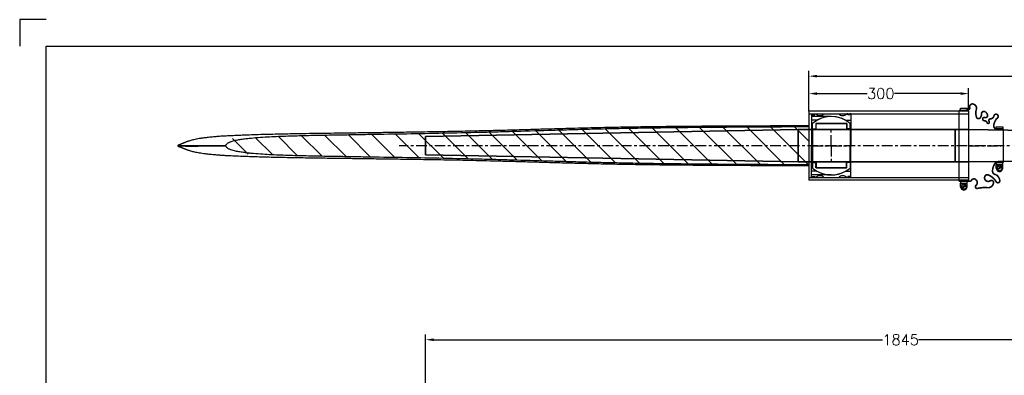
# Model space of a CAD drawing. Header units: millimetres. Extents: x -21605 to -18755, y -21786 to -19786.
# Tile 2 of 4: x -21605 to -19756, y -20455 to -19786. Entities that reach past the tile are written whole.
import ezdxf

# ---------------------------------------------------------------- set-up
doc = ezdxf.new("R2010")
doc.units = ezdxf.units.MM
doc.header["$LTSCALE"] = 5
doc.header["$PDMODE"] = 34
doc.header["$PDSIZE"] = 3
doc.linetypes.add('CENTER', pattern=[7, 4, -1, 1, -1])
doc.linetypes.add('HIDDEN', pattern=[9.525, 6.35, -3.175])
for name, color, linetype in [('Blade', 1, 'Continuous'), ('center', 8, 'CENTER'), ('RAMME', 7, 'Continuous')]:
    doc.layers.add(name, color=color, linetype=linetype)
doc.layers.add('DIMS', color=7, linetype='Continuous', lineweight=15)
doc.layers.add('STOCK', color=5, linetype='Continuous', lineweight=35)
doc.styles.add('ROMANS', font='romans')
doc.dimstyles.new('Text 20', dxfattribs={"dimtxt": 20, "dimasz": 15, "dimexe": 10, "dimexo": 0, "dimgap": 0, "dimtad": 0, "dimdsep": 46, "dimtxsty": 'ROMANS', "dimcen": 10, "dimazin": 2, "dimtfac": 0.65, "dimtofl": 0, "dimtmove": 0, "dimatfit": 0, "dimfxl": 1, "dimtolj": 1, "dimarcsym": 0})

# ---------------------------------------------------------------- blocks, each defined once
blk = doc.blocks.new('*D3')
at = {"layer": 'DEFPOINTS', "color": 0, "transparency": 16777216}
for p in [(-18997.7, -20387.9), (-18997.7, -20872.3), (-20842.7, -20897.3)]:
    blk.add_point(p, dxfattribs=at)
at = {"layer": 'DIMS', "color": 0, "lineweight": -2, "transparency": 16777216}
for p, q in [((-20842.7, -20897.3), (-20842.7, -20377.9)), ((-18997.7, -20872.3), (-18997.7, -20377.9)), ((-20827.7, -20387.9), (-19984.2, -20387.9)), ((-19012.7, -20387.9), (-19916.6, -20387.9))]:
    blk.add_line(p, q, dxfattribs=at)
at = {"layer": 'DIMS', "color": 0, "transparency": 16777216}
for points in [[(-20827.7, -20385.4), (-20827.7, -20390.4), (-20842.7, -20387.9)], [(-19012.7, -20385.4), (-19012.7, -20390.4), (-18997.7, -20387.9)]]:
    blk.add_solid(points, dxfattribs=at)
at = {"layer": 'DIMS', "color": 0, "transparency": 16777216, "insert": (-19950.4, -20387.9), "char_height": 20, "attachment_point": 5, "style": 'ROMANS'}
blk.add_mtext('\\A1;1845', dxfattribs=at)
blk = doc.blocks.new('Insert 120x110')
for p, q in [((-60, 37), (-60, 35)), ((-60, 37), (-48, 37)), ((-48, 26.9), (-48, 37)), ((-48, 37), (0, 37)), ((48, 37), (0, 37)), ((48, 26.9), (48, 37)), ((60, 37), (48, 37)), ((60, 37), (60, 35)), ((-60, 35), (-58, 35)), ((-60, 31), (-60, 29)), ((-58, 31), (-60, 31)), ((-58, 35), (-58, 31)), ((58, 35), (58, 31)), ((60, 35), (58, 35)), ((58, 31), (60, 31)), ((60, 31), (60, 29)), ((-60, -14), (-60, 14)), ((60, -14), (60, 14)), ((-60, -31), (-60, -29)), ((-58, -31), (-60, -31)), ((-60, -35), (-58, -35)), ((-60, -37), (-60, -35)), ((-58, -35), (-58, -31)), ((-48, -26.9), (-48, -37)), ((48, -26.9), (48, -37)), ((58, -31), (60, -31)), ((58, -35), (58, -31)), ((60, -35), (58, -35)), ((60, -31), (60, -29)), ((60, -37), (60, -35)), ((-60, -37), (-48, -37)), ((-48, -37), (0, -37)), ((48, -37), (0, -37)), ((60, -37), (48, -37))]:
    blk.add_line(p, q)
at = {"linetype": 'HIDDEN', "ltscale": 3}
for p, q in [((-55, 0), (-55, -37)), ((55, 0), (55, -37))]:
    blk.add_line(p, q, dxfattribs=at)
at = {"const_width": 0.95}
for points in [[(-59.6, 33, 1), (-58.6, 33, 1)], [(59.6, 33, -1), (58.6, 33, -1)], [(-59.6, -33.1, 1), (-58.5, -33.1, 1)], [(59.6, -33.1, -1), (58.5, -33.1, -1)]]:
    blk.add_lwpolyline(points, format="xyb", close=True, dxfattribs=at)
for centre, radius, start, end in [((-66.6, 21.5), 10, 311.4096, 48.5904), ((0, 0), 55, 150.7771, 209.2229), ((0, 0), 55, 330.7771, 29.2229), ((66.6, 21.5), 10, 131.4096, 228.5904), ((-66.6, -21.5), 10, 311.4096, 48.5904), ((66.6, -21.5), 10, 131.4096, 228.5904)]:
    blk.add_arc(centre, radius, start, end)
at = {"layer": 'center'}
for p, q in [((0, -37), (0, 37)), ((0, 0), (-32.9, 0)), ((0, 0), (32.9, 0))]:
    blk.add_line(p, q, dxfattribs=at)
blk = doc.blocks.new('Ball-110-061')
for p, q in [((-31.8, 35.5), (-42, 35.5)), ((-41.5, 29), (-31.8, 29)), ((-41.5, 29), (-41.5, -29)), ((-41.5, -28.5), (-41.5, 28.5)), ((-41.5, 28.5), (-30.5, 28.5)), ((-31.8, 35.5), (0, 35.5)), ((-31.8, 35.5), (-31.8, 29)), ((-30.5, 28.5), (-30.5, -28.5)), ((31.8, 35.5), (0, 35.5)), ((30.5, 28.5), (30.5, -28.5)), ((41.5, 28.5), (30.5, 28.5)), ((31.8, 35.5), (42, 35.5)), ((31.8, 35.5), (31.8, 29)), ((41.5, 29), (31.8, 29)), ((41.5, 29), (41.5, -29)), ((41.5, -28.5), (41.5, 28.5)), ((-31.8, -35.5), (-42, -35.5)), ((-30.5, -28.5), (-41.5, -28.5)), ((-41.5, -29), (-31.8, -29)), ((-31.8, -35.5), (-31.8, -29)), ((-31.8, -35.5), (0, -35.5)), ((0, -35.5), (-31.8, -35.5)), ((31.8, -35.5), (0, -35.5)), ((0, -35.5), (31.8, -35.5)), ((30.5, -28.5), (41.5, -28.5)), ((41.5, -29), (31.8, -29)), ((31.8, -35.5), (31.8, -29)), ((31.8, -35.5), (42, -35.5))]:
    blk.add_line(p, q)
for start, end in [(139.8002, 220.1998), (319.8002, 40.1998)]:
    blk.add_arc((0, 0), 55, start, end)
at = {"layer": 'center'}
for p, q in [((0, -35.5), (0, 35.5)), ((0, 0), (-15.3, 0)), ((0, 0), (15.3, 0))]:
    blk.add_line(p, q, dxfattribs=at)
blk = doc.blocks.new('GA130060-SV')
for p, q in [((-35.5, 52), (-35.5, 65)), ((-35.5, 65), (-33, 65)), ((-31.5, 65.5), (31.5, 65.5)), ((35.5, 65), (33, 65)), ((35.5, 52), (35.5, 65)), ((42.5, 64.5), (35.5, 64.5)), ((35.5, 63), (36.4, 63)), ((39.3, 61.7), (44.4, 54.4)), ((40.6, 62.6), (45.7, 55.3)), ((-33, 52), (-35.5, 52)), ((33, 52), (35.5, 52)), ((35.5, 54), (36.4, 54)), ((42.5, 52.5), (35.5, 52.5)), ((-70.5, -15), (-70.5, -2)), ((-70.5, -2), (-68, -2)), ((-68, -15), (-70.5, -15)), ((66.5, -17.5), (-66.5, -17.5)), ((70.5, -2), (68, -2)), ((68, -15), (70.5, -15)), ((70.5, -15), (70.5, -2)), ((77.5, -2.5), (70.5, -2.5)), ((70.5, -4), (71.4, -4)), ((70.5, -13), (71.4, -13)), ((77.5, -14.5), (70.5, -14.5)), ((74.3, -5.3), (79.4, -12.6)), ((75.6, -4.4), (80.7, -11.7))]:
    blk.add_line(p, q)
at = {"const_width": 3, "flags": 128}
for points in [[(-31.5, 65.5), (-31.5, 51, -0.348001), (-40.5, 48, -0.104689), (-51.5, 53.5, 1.667268), (-56, 48, -0.349852), (-50.5, 41.5, 0.598056), (-45.5, 39, -1.163294), (-43.5, 35, 0.335337), (-47, 30, -1.224957), (-53, 31, 0.531721), (-56.5, 36, 0.226938), (-62.5, 33, 0.730034), (-60, 24.5, -0.219784), (-53, 22.5, -0.749263), (-54.5, 15, -0.120114), (-67, 14.5, 0.500401), (-78.5, 8.5, 0.538118), (-72, 2.5, -0.564179), (-67, -2.5, 0.223265), (-66.5, -5), (-66.5, -17.5)], [(31.5, 65.5), (31.5, 51.5, 0.17503), (46.5, 45.5, 0.463053), (54.5, 52, -0.221216), (65.5, 59, -0.835937), (68, 52.5, 0.15691), (55, 37.5, 0.405212), (57.5, 31, 0.760159), (66, 41, -0.75249), (71, 47, -0.352045), (79, 37, 0.086871), (80.5, 16.5, -0.704922), (74.5, 14.5, 0.450364), (64.5, 14.5, 0.542617), (65, 6, -0.335934), (66.5, 2.5), (66.5, -17.5)]]:
    blk.add_lwpolyline(points, format="xyb", dxfattribs=at)
for centre in [(42.5, 58.5), (77.5, -8.5)]:
    blk.add_circle(centre, 4.5)
for centre, radius, start, end in [((36.4, 62), 1, 330, 90), ((36.4, 55), 1, 270, 30), ((42.5, 58.5), 6, 150, 210), ((42.5, 58.5), 6, 270, 90), ((71.4, -5), 1, 330, 90), ((71.4, -12), 1, 270, 30), ((77.5, -8.5), 6, 150, 210), ((77.5, -8.5), 6, 270, 90)]:
    blk.add_arc(centre, radius, start, end)
at = {"layer": 'center'}
blk.add_line((0, 0), (0, 61), dxfattribs=at)
blk = doc.blocks.new('*D28')
at = {"layer": 'DEFPOINTS', "color": 0, "transparency": 16777216}
for p in [(-19822.7, -19925), (-20122.7, -19958), (-19822.7, -19958)]:
    blk.add_point(p, dxfattribs=at)
at = {"layer": 'DIMS', "color": 0, "lineweight": -2, "transparency": 16777216}
for p, q in [((-20122.7, -19958), (-20122.7, -19915)), ((-19822.7, -19958), (-19822.7, -19915)), ((-20107.7, -19925), (-20013.4, -19925)), ((-19837.7, -19925), (-19962, -19925))]:
    blk.add_line(p, q, dxfattribs=at)
at = {"layer": 'DIMS', "color": 0, "transparency": 16777216}
for points in [[(-20107.7, -19922.5), (-20107.7, -19927.5), (-20122.7, -19925)], [(-19837.7, -19922.5), (-19837.7, -19927.5), (-19822.7, -19925)]]:
    blk.add_solid(points, dxfattribs=at)
at = {"layer": 'DIMS', "color": 0, "transparency": 16777216, "insert": (-19987.7, -19925), "char_height": 20, "attachment_point": 5, "style": 'ROMANS'}
blk.add_mtext('\\A1;300', dxfattribs=at)
blk = doc.blocks.new('*D29')
at = {"layer": 'DEFPOINTS', "color": 0, "transparency": 16777216}
for p in [(-19048.7, -19892.2), (-20122.7, -19958), (-19048.7, -19968.5)]:
    blk.add_point(p, dxfattribs=at)
at = {"layer": 'DIMS', "color": 0, "lineweight": -2, "transparency": 16777216}
for p, q in [((-20122.7, -19958), (-20122.7, -19882.2)), ((-20107.7, -19892.2), (-19725.4, -19892.2)), ((-19063.7, -19892.2), (-19356.8, -19892.2)), ((-19048.7, -19968.5), (-19048.7, -19882.2))]:
    blk.add_line(p, q, dxfattribs=at)
at = {"layer": 'DIMS', "color": 0, "transparency": 16777216}
for points in [[(-20107.7, -19889.7), (-20107.7, -19894.7), (-20122.7, -19892.2)], [(-19063.7, -19889.7), (-19063.7, -19894.7), (-19048.7, -19892.2)]]:
    blk.add_solid(points, dxfattribs=at)
at = {"layer": 'DIMS', "color": 0, "transparency": 16777216, "insert": (-19541.1, -19892.2), "char_height": 20, "attachment_point": 5, "style": 'ROMANS'}
blk.add_mtext('\\A1;1074 (check dimension)', dxfattribs=at)

msp = doc.modelspace()

# ---------------------------------------------------------------- hatches: boundary and pattern name
at = {"layer": 'Blade', "ltscale": 10}
h = msp.add_hatch(dxfattribs=at)
h.set_pattern_fill('ANSI31', color=256, scale=10, angle=-90, style=0)
h.set_pattern_definition([(315, (-22221.45, -18275.09), (22.45064, 22.45064), [])])
edge = h.paths.add_edge_path(flags=0)
edge.add_spline(control_points=[(-20122.69, -19986.967), (-20215.908, -19987.393), (-20296.978, -19987.703), (-20497.968, -19990.306), (-20596.745, -19993.459), (-20747.609, -19997.865), (-20853.109, -19999.943), (-20993.794, -20002.284), (-21036.946, -20002.776), (-21107.927, -20004.77), (-21128.643, -20005.397), (-21177.132, -20008.798), (-21215.062, -20001.193), (-21217.9, -20022.671)], knot_values=[0, 0, 0, 0, 0.25, 0.25, 0.5, 0.5, 0.75, 0.75, 0.875, 0.875, 0.9375, 0.9375, 1, 1, 1, 1], weights=[1, 1, 1, 1, 1, 1, 1, 1, 1, 1, 1, 1, 1, 1], degree=3, periodic=0)
edge.add_spline(control_points=[(-21217.9, -20022.671), (-21217.9, -20022.773), (-21217.899, -20022.876), (-21217.899, -20022.978)], knot_values=[0, 0, 0, 0, 1, 1, 1, 1], weights=[1, 1, 1, 1], degree=3, periodic=0)
edge.add_spline(control_points=[(-21217.899, -20022.978), (-21217.899, -20023.08), (-21217.9, -20023.182), (-21217.9, -20023.284)], knot_values=[0, 0, 0, 0, 1, 1, 1, 1], weights=[1, 1, 1, 1], degree=3, periodic=0)
edge.add_spline(control_points=[(-21217.9, -20023.284), (-21215.006, -20045.19), (-21177.032, -20037.162), (-21128.942, -20040.54), (-21106.371, -20041.229), (-21040.317, -20043.085), (-20988.869, -20043.754), (-20863.166, -20045.846), (-20754.899, -20047.878), (-20506.843, -20055.122), (-20309.139, -20058.136), (-20122.69, -20058.989)], knot_values=[0, 0, 0, 0, 0.0625, 0.0625, 0.125, 0.125, 0.25, 0.25, 0.5, 0.5, 1, 1, 1, 1], weights=[1, 1, 1, 1, 1, 1, 1, 1, 1, 1, 1, 1], degree=3, periodic=0)
edge.add_line((-20122.69, -20058.989), (-20122.69, -19986.967))

# ---------------------------------------------------------------- linework, layer by layer
for p, q in [((-19822.69, -19957.978), (-20122.69, -19957.978)), ((-20122.69, -19957.978), (-20122.69, -20087.978)), ((-20122.69, -19962.978), (-19822.69, -19962.978)), ((-19822.69, -19957.978), (-19822.69, -20087.978)), ((-20122.69, -20082.978), (-19822.69, -20082.978)), ((-19822.69, -20087.978), (-20122.69, -20087.978))]:
    msp.add_line(p, q)
for p, q in [((-20122.69, -19986.967), (-20122.69, -20058.988)), ((-21308.253, -20021.883), (-21308.253, -20022.976)), ((-21308.253, -20021.883), (-21307.205, -20021.883)), ((-21308.253, -20022.976), (-21308.253, -20022.978)), ((-21308.253, -20022.978), (-21308.253, -20022.979)), ((-21308.253, -20022.979), (-21308.253, -20024.073)), ((-21308.253, -20024.073), (-21307.205, -20024.073))]:
    msp.add_line(p, q, dxfattribs=at)
at = {"layer": 'Blade', "ltscale": 10, "flags": 128}
for points in [[(-21217.899, -20022.978), (-21217.9, -20022.824), (-21217.9, -20022.748), (-21217.9, -20022.671)], [(-21217.9, -20023.284), (-21217.9, -20023.208), (-21217.9, -20023.093), (-21217.899, -20022.978)]]:
    msp.add_lwpolyline(points, dxfattribs=at)
at = {"layer": 'Blade', "ltscale": 10}
for points, knots in [([(-20122.69, -19985.704), (-20135.803, -19985.736), (-20161.625, -19985.8), (-20199.76, -19985.919), (-20236.689, -19986.058), (-20272.411, -19986.222), (-20306.73, -19986.42), (-20339.66, -19986.654), (-20371.215, -19986.927), (-20401.605, -19987.242), (-20431.014, -19987.623), (-20459.424, -19988.072), (-20486.824, -19988.574), (-20513.01, -19989.121), (-20537.98, -19989.711), (-20561.737, -19990.326), (-20584.28, -19990.951), (-20605.596, -19991.565), (-20625.688, -19992.153), (-20644.576, -19992.704), (-20662.611, -19993.224), (-20680.243, -19993.72), (-20703.677, -19994.356), (-20733.168, -19995.101), (-20771.179, -19995.949), (-20812.155, -19996.733), (-20856.169, -19997.459), (-20895.417, -19998.037), (-20929.697, -19998.511), (-20958.522, -19998.899), (-20986.905, -19999.283), (-21014.508, -19999.651), (-21041.286, -20000.011), (-21065.463, -20000.378), (-21087.155, -20000.752), (-21106.448, -20001.111), (-21125.238, -20001.496), (-21143.522, -20001.941), (-21161.236, -20002.468), (-21176.654, -20003.026), (-21189.946, -20003.548), (-21201.26, -20003.996), (-21212.223, -20004.452), (-21222.677, -20005.003), (-21230.803, -20005.563), (-21236.949, -20006.071), (-21241.504, -20006.486), (-21246.109, -20006.947), (-21250.667, -20007.403), (-21256.129, -20007.999), (-21262.109, -20008.775), (-21268.212, -20009.73), (-21273.486, -20010.72), (-21278.028, -20011.719), (-21281.93, -20012.708), (-21285.338, -20013.685), (-21288.11, -20014.567), (-21290.333, -20015.33), (-21292.084, -20015.965), (-21293.574, -20016.531), (-21294.704, -20016.975), (-21295.578, -20017.325), (-21296.313, -20017.626), (-21297.137, -20017.971), (-21298.107, -20018.391), (-21299.23, -20018.884), (-21300.407, -20019.389), (-21301.47, -20019.829), (-21302.447, -20020.221), (-21303.462, -20020.619), (-21304.46, -20020.998), (-21305.363, -20021.334), (-21306.04, -20021.579), (-21306.584, -20021.79), (-21307.03, -20021.856), (-21307.208, -20021.883)], [0, 0, 0, 0, 0.02991356, 0.05890717, 0.08698085, 0.11413477, 0.14036918, 0.16523918, 0.1892204, 0.21231321, 0.23452079, 0.25626891, 0.27709218, 0.29699166, 0.31596876, 0.334024, 0.35115743, 0.36736859, 0.38262519, 0.39696419, 0.41042692, 0.42373573, 0.43715637, 0.46384248, 0.49095626, 0.52378988, 0.55722515, 0.5912596, 0.61322864, 0.63534134, 0.65694328, 0.67790725, 0.69824136, 0.71796183, 0.73301356, 0.7477183, 0.76201797, 0.77599762, 0.78969657, 0.80289603, 0.81183363, 0.82096294, 0.82997601, 0.83866786, 0.84715597, 0.85143662, 0.85583755, 0.86048643, 0.86569749, 0.87122579, 0.88046871, 0.88977098, 0.8991736, 0.90807786, 0.91693733, 0.92559217, 0.93381657, 0.93976874, 0.94513851, 0.94985778, 0.95388135, 0.95615863, 0.95855805, 0.96146851, 0.96483849, 0.96872191, 0.9732785, 0.97688179, 0.9809418, 0.98523995, 0.98952171, 0.99280815, 0.99589534, 0.99836515, 1, 1, 1, 1]), ([(-21217.9, -20022.671), (-21217.852, -20022.305), (-21217.746, -20021.96), (-21217.459, -20021.297), (-21217.275, -20020.977), (-21216.659, -20020.079), (-21216.164, -20019.549), (-21215.076, -20018.58), (-21214.498, -20018.149), (-21213.295, -20017.359), (-21212.669, -20017.003), (-21211.376, -20016.353), (-21210.711, -20016.059), (-21209.375, -20015.521), (-21208.701, -20015.275), (-21206.665, -20014.583), (-21205.292, -20014.182), (-21201.147, -20013.072), (-21198.351, -20012.451), (-21194.123, -20011.646), (-21192.708, -20011.397), (-21189.877, -20010.931), (-21188.46, -20010.713), (-21184.207, -20010.099), (-21181.368, -20009.738), (-21175.683, -20009.081), (-21172.838, -20008.784), (-21164.297, -20007.958), (-21158.595, -20007.498), (-21147.181, -20006.697), (-21141.468, -20006.356), (-21130.037, -20005.754), (-21124.318, -20005.493), (-21112.876, -20005.027), (-21107.155, -20004.82), (-21095.711, -20004.44), (-21089.989, -20004.266), (-21072.822, -20003.784), (-21061.376, -20003.516), (-21038.482, -20003.05), (-21027.034, -20002.852), (-21004.138, -20002.466), (-20992.69, -20002.274), (-20969.795, -20001.887), (-20958.347, -20001.694), (-20924.003, -20001.122), (-20901.107, -20000.745), (-20855.316, -19999.942), (-20832.421, -19999.52), (-20786.633, -19998.599), (-20763.74, -19998.097), (-20729.402, -19997.246), (-20717.957, -19996.948), (-20695.066, -19996.322), (-20683.621, -19995.996), (-20649.287, -19994.993), (-20626.399, -19994.293), (-20592.065, -19993.26), (-20580.621, -19992.919), (-20557.731, -19992.265), (-20546.286, -19991.953), (-20523.394, -19991.364), (-20511.948, -19991.088), (-20489.055, -19990.577), (-20477.609, -19990.34), (-20454.714, -19989.898), (-20443.266, -19989.692), (-20420.37, -19989.318), (-20408.922, -19989.153), (-20386.024, -19988.856), (-20374.575, -19988.724), (-20351.677, -19988.476), (-20340.228, -19988.362), (-20305.881, -19988.043), (-20282.982, -19987.863), (-20237.185, -19987.554), (-20214.286, -19987.422), (-20168.488, -19987.177), (-20145.589, -19987.072), (-20122.69, -19986.967)], [0, 0, 0, 0, 0.00097656, 0.00097656, 0.00195312, 0.00195312, 0.00390625, 0.00390625, 0.00585938, 0.00585938, 0.0078125, 0.0078125, 0.00976563, 0.00976563, 0.01171875, 0.01171875, 0.015625, 0.015625, 0.0234375, 0.0234375, 0.02734375, 0.02734375, 0.03125, 0.03125, 0.0390625, 0.0390625, 0.046875, 0.046875, 0.0625, 0.0625, 0.078125, 0.078125, 0.09375, 0.09375, 0.109375, 0.109375, 0.125, 0.125, 0.15625, 0.15625, 0.1875, 0.1875, 0.21875, 0.21875, 0.25, 0.25, 0.3125, 0.3125, 0.375, 0.375, 0.4375, 0.4375, 0.46875, 0.46875, 0.5, 0.5, 0.5625, 0.5625, 0.59375, 0.59375, 0.625, 0.625, 0.65625, 0.65625, 0.6875, 0.6875, 0.71875, 0.71875, 0.75, 0.75, 0.78125, 0.78125, 0.8125, 0.8125, 0.875, 0.875, 0.9375, 0.9375, 1, 1, 1, 1]), ([(-20122.69, -19985.761), (-20122.69, -19985.748), (-20122.69, -19985.672), (-20122.69, -19986.093), (-20122.69, -19986.765), (-20122.69, -19986.967)], [0, 0, 0, 0, 0.12291378, 0.73590774, 1, 1, 1, 1]), ([(-21308.253, -20022.976), (-21307.637, -20022.94), (-21306.47, -20022.885), (-21304.709, -20022.814), (-21302.98, -20022.745), (-21300.973, -20022.662), (-21299.536, -20022.597), (-21298.301, -20022.543), (-21297.112, -20022.493), (-21294.719, -20022.414), (-21291.604, -20022.342), (-21288.381, -20022.305), (-21285.719, -20022.293), (-21282.979, -20022.293), (-21278.694, -20022.314), (-21271.766, -20022.387), (-21265.022, -20022.48), (-21259.684, -20022.548), (-21257.437, -20022.575), (-21255.588, -20022.596), (-21253.222, -20022.622), (-21250.807, -20022.644), (-21248.017, -20022.666), (-21245.883, -20022.681), (-21241.788, -20022.707), (-21236.427, -20022.725), (-21229.84, -20022.722), (-21223.712, -20022.701), (-21219.723, -20022.681), (-21217.9, -20022.671)], [0, 0, 0, 0, 0.001953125, 0.0029296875, 0.00390625, 0.005859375, 0.0078125, 0.0081781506, 0.009765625, 0.01171875, 0.015625, 0.01953125, 0.021484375, 0.0234375, 0.02734375, 0.033203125, 0.041015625, 0.04296875, 0.044921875, 0.0458984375, 0.046875, 0.0499992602, 0.05078125, 0.052734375, 0.0546875, 0.060546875, 0.06640625, 0.072265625, 0.0771185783, 0.0771185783, 0.0771185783, 0.0771185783]), ([(-21308.253, -20022.978), (-21307.637, -20022.978), (-21306.47, -20022.978), (-21304.709, -20022.978), (-21302.98, -20022.978), (-21300.973, -20022.978), (-21299.536, -20022.978), (-21298.301, -20022.978), (-21297.113, -20022.978), (-21294.721, -20022.978), (-21291.606, -20022.978), (-21288.384, -20022.978), (-21285.722, -20022.978), (-21282.983, -20022.978), (-21278.698, -20022.978), (-21271.77, -20022.978), (-21265.025, -20022.978), (-21259.686, -20022.978), (-21257.439, -20022.978), (-21255.59, -20022.978), (-21253.223, -20022.978), (-21250.807, -20022.978), (-21248.017, -20022.978), (-21245.882, -20022.978), (-21241.787, -20022.978), (-21236.426, -20022.978), (-21229.839, -20022.978), (-21223.711, -20022.978), (-21219.722, -20022.978), (-21217.899, -20022.978)], [0, 0, 0, 0, 0.001953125, 0.0029296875, 0.00390625, 0.005859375, 0.0078125, 0.0081781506, 0.009765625, 0.01171875, 0.015625, 0.01953125, 0.021484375, 0.0234375, 0.02734375, 0.033203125, 0.041015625, 0.04296875, 0.044921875, 0.0458984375, 0.046875, 0.0499992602, 0.05078125, 0.052734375, 0.0546875, 0.060546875, 0.06640625, 0.072265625, 0.0771197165, 0.0771197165, 0.0771197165, 0.0771197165]), ([(-21308.253, -20022.979), (-21307.637, -20023.016), (-21306.47, -20023.07), (-21304.709, -20023.141), (-21302.98, -20023.211), (-21300.973, -20023.293), (-21299.536, -20023.358), (-21298.301, -20023.413), (-21297.112, -20023.462), (-21294.719, -20023.541), (-21291.604, -20023.614), (-21288.381, -20023.651), (-21285.719, -20023.662), (-21282.979, -20023.663), (-21278.694, -20023.642), (-21271.766, -20023.569), (-21265.022, -20023.475), (-21259.684, -20023.408), (-21257.437, -20023.38), (-21255.588, -20023.36), (-21253.222, -20023.334), (-21250.807, -20023.312), (-21248.017, -20023.29), (-21245.883, -20023.274), (-21241.788, -20023.249), (-21236.427, -20023.23), (-21229.84, -20023.233), (-21223.712, -20023.254), (-21219.723, -20023.275), (-21217.9, -20023.284)], [0, 0, 0, 0, 0.001953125, 0.0029296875, 0.00390625, 0.005859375, 0.0078125, 0.0081781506, 0.009765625, 0.01171875, 0.015625, 0.01953125, 0.021484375, 0.0234375, 0.02734375, 0.033203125, 0.041015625, 0.04296875, 0.044921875, 0.0458984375, 0.046875, 0.0499992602, 0.05078125, 0.052734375, 0.0546875, 0.060546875, 0.06640625, 0.072265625, 0.0771185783, 0.0771185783, 0.0771185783, 0.0771185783]), ([(-21307.208, -20024.073), (-21307.078, -20024.089), (-21306.762, -20024.127), (-21306.368, -20024.259), (-21305.854, -20024.438), (-21305.268, -20024.66), (-21304.318, -20025.008), (-21303.201, -20025.437), (-21302.01, -20025.908), (-21300.923, -20026.351), (-21299.883, -20026.79), (-21298.967, -20027.188), (-21297.982, -20027.619), (-21296.963, -20028.06), (-21295.933, -20028.487), (-21294.949, -20028.884), (-21293.817, -20029.33), (-21292.393, -20029.875), (-21290.629, -20030.521), (-21288.581, -20031.23), (-21286.233, -20031.99), (-21283.586, -20032.781), (-21280.494, -20033.621), (-21276.877, -20034.5), (-21272.636, -20035.401), (-21267.878, -20036.275), (-21262.577, -20037.106), (-21256.679, -20037.894), (-21250.835, -20038.537), (-21245.263, -20039.095), (-21240.257, -20039.588), (-21235.277, -20040.029), (-21229.63, -20040.474), (-21223.148, -20040.911), (-21215.701, -20041.325), (-21206.066, -20041.773), (-21194.303, -20042.231), (-21180.323, -20042.789), (-21166.139, -20043.314), (-21151.592, -20043.784), (-21136.716, -20044.184), (-21121.705, -20044.533), (-21106.747, -20044.836), (-21086.61, -20045.215), (-21061.414, -20045.648), (-21031.337, -20046.083), (-21007.337, -20046.399), (-20989.258, -20046.642), (-20976.788, -20046.81), (-20963.883, -20046.984), (-20950.143, -20047.169), (-20935.41, -20047.368), (-20919.691, -20047.583), (-20902.997, -20047.815), (-20885.243, -20048.07), (-20866.289, -20048.352), (-20846.119, -20048.666), (-20824.717, -20049.02), (-20802.206, -20049.418), (-20778.586, -20049.871), (-20753.855, -20050.391), (-20728.012, -20050.989), (-20701.077, -20051.671), (-20673.052, -20052.437), (-20643.936, -20053.274), (-20613.711, -20054.161), (-20582.376, -20055.071), (-20550.133, -20055.95), (-20516.995, -20056.759), (-20482.974, -20057.468), (-20447.882, -20058.085), (-20411.464, -20058.606), (-20373.698, -20059.011), (-20334.578, -20059.344), (-20294.347, -20059.614), (-20253.003, -20059.828), (-20210.549, -20059.998), (-20166.987, -20060.141), (-20137.579, -20060.214), (-20122.69, -20060.252)], [0, 0, 0, 0, 0.00114383, 0.00277536, 0.00483268, 0.00763296, 0.01053878, 0.01586438, 0.02111303, 0.02535497, 0.02895683, 0.03210065, 0.03490999, 0.03926068, 0.04280794, 0.04574775, 0.04914433, 0.05388164, 0.05932737, 0.06541264, 0.07201704, 0.07895442, 0.08609425, 0.09431493, 0.10254578, 0.11071796, 0.11881307, 0.12685768, 0.13487527, 0.14043939, 0.14541407, 0.15014731, 0.15477573, 0.16093153, 0.1672029, 0.173605, 0.18474976, 0.19567514, 0.20658899, 0.21780225, 0.22932216, 0.24083646, 0.25222757, 0.2635372, 0.2868355, 0.30968974, 0.33208285, 0.34152582, 0.35088905, 0.36050045, 0.37093372, 0.38219972, 0.39407579, 0.4067565, 0.42024299, 0.43453632, 0.44995386, 0.46621321, 0.48331541, 0.50126171, 0.52005329, 0.53969135, 0.5601768, 0.58146267, 0.60359271, 0.62656741, 0.65038735, 0.67505095, 0.70009335, 0.72594781, 0.75261642, 0.78009824, 0.80897535, 0.83869937, 0.86927051, 0.90068687, 0.9329474, 0.96605193, 1, 1, 1, 1]), ([(-20122.69, -20058.989), (-20145.591, -20058.884), (-20168.492, -20058.778), (-20214.293, -20058.534), (-20237.193, -20058.401), (-20282.994, -20058.093), (-20305.893, -20057.913), (-20340.242, -20057.594), (-20351.692, -20057.479), (-20374.59, -20057.231), (-20386.039, -20057.099), (-20408.937, -20056.803), (-20420.386, -20056.637), (-20443.283, -20056.263), (-20454.731, -20056.057), (-20477.626, -20055.615), (-20489.074, -20055.378), (-20511.968, -20054.867), (-20523.415, -20054.591), (-20546.308, -20054.002), (-20557.755, -20053.69), (-20580.647, -20053.036), (-20592.093, -20052.695), (-20626.43, -20051.662), (-20649.322, -20050.961), (-20683.66, -20049.958), (-20695.106, -20049.632), (-20717.999, -20049.007), (-20729.446, -20048.708), (-20763.787, -20047.857), (-20786.683, -20047.355), (-20832.477, -20046.434), (-20855.375, -20046.012), (-20901.171, -20045.209), (-20924.07, -20044.832), (-20958.418, -20044.261), (-20969.867, -20044.068), (-20992.765, -20043.68), (-21004.214, -20043.488), (-21027.113, -20043.102), (-21038.562, -20042.904), (-21061.459, -20042.438), (-21072.907, -20042.169), (-21090.076, -20041.687), (-21095.799, -20041.513), (-21107.243, -20041.132), (-21112.965, -20040.926), (-21124.406, -20040.458), (-21130.125, -20040.198), (-21141.56, -20039.594), (-21147.276, -20039.252), (-21158.698, -20038.45), (-21164.405, -20037.988), (-21172.954, -20037.16), (-21175.801, -20036.862), (-21181.488, -20036.202), (-21184.328, -20035.841), (-21189.995, -20035.019), (-21192.821, -20034.56), (-21198.445, -20033.485), (-21201.241, -20032.862), (-21205.388, -20031.746), (-21206.764, -20031.342), (-21208.791, -20030.649), (-21209.461, -20030.402), (-21210.783, -20029.865), (-21211.435, -20029.575), (-21212.715, -20028.927), (-21213.342, -20028.568), (-21214.24, -20027.975), (-21214.533, -20027.768), (-21215.104, -20027.332), (-21215.384, -20027.103), (-21216.184, -20026.385), (-21216.67, -20025.863), (-21217.279, -20024.971), (-21217.461, -20024.655), (-21217.675, -20024.16), (-21217.737, -20023.992), (-21217.838, -20023.644), (-21217.876, -20023.465), (-21217.9, -20023.284)], [0, 0, 0, 0, 0.0625, 0.0625, 0.125, 0.125, 0.1875, 0.1875, 0.21875, 0.21875, 0.25, 0.25, 0.28125, 0.28125, 0.3125, 0.3125, 0.34375, 0.34375, 0.375, 0.375, 0.40625, 0.40625, 0.4375, 0.4375, 0.5, 0.5, 0.53125, 0.53125, 0.5625, 0.5625, 0.625, 0.625, 0.6875, 0.6875, 0.75, 0.75, 0.78125, 0.78125, 0.8125, 0.8125, 0.84375, 0.84375, 0.875, 0.875, 0.890625, 0.890625, 0.90625, 0.90625, 0.921875, 0.921875, 0.9375, 0.9375, 0.953125, 0.953125, 0.9609375, 0.9609375, 0.96875, 0.96875, 0.9765625, 0.9765625, 0.984375, 0.984375, 0.98828125, 0.98828125, 0.99023437, 0.99023437, 0.9921875, 0.9921875, 0.99414062, 0.99414062, 0.99511719, 0.99511719, 0.99609375, 0.99609375, 0.99804688, 0.99804688, 0.99902344, 0.99902344, 0.99951172, 0.99951172, 1, 1, 1, 1]), ([(-20122.69, -20058.989), (-20122.69, -20059.191), (-20122.69, -20059.863), (-20122.69, -20060.283), (-20122.69, -20060.207), (-20122.69, -20060.195)], [0, 0, 0, 0, 0.264092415, 0.877086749, 1, 1, 1, 1])]:
    msp.add_open_spline(points, degree=3, knots=knots, dxfattribs=at)
at = {"layer": 'center'}
msp.add_line((-18880.688, -20022.978), (-20892.69, -20022.978), dxfattribs=at)
at = {"layer": 'RAMME'}
for p, q in [((-21555.194, -19785.899), (-21605.194, -19785.899)), ((-21605.194, -19785.899), (-21605.194, -19835.899)), ((-21555.194, -21735.899), (-21555.194, -19835.899)), ((-21555.194, -19835.899), (-18805.194, -19835.899))]:
    msp.add_line(p, q, dxfattribs=at)
at = {"layer": 'STOCK'}
for p, q in [((-20842.69, -20005.978), (-20142.69, -19992.478)), ((-20142.69, -20022.978), (-20142.69, -19992.478)), ((-20142.69, -19992.478), (-19823.19, -19992.478)), ((-19847.69, -19992.478), (-19847.69, -20053.478)), ((-19823.19, -19992.478), (-19147.69, -20002.978)), ((-20842.69, -20022.978), (-20842.69, -20005.978)), ((-20842.69, -20022.978), (-20842.69, -20039.978)), ((-20142.69, -20022.978), (-20142.69, -20053.478)), ((-20842.69, -20039.978), (-20142.69, -20053.478)), ((-19147.69, -20042.978), (-19823.19, -20053.478)), ((-20142.69, -20053.478), (-19823.19, -20053.478))]:
    msp.add_line(p, q, dxfattribs=at)

# ---------------------------------------------------------------- block references
at = {"rotation": 270}
for name, p in [('GA130060-SV', (-19823.19, -20022.978)), ('Insert 120x110', (-20080.69, -20022.978)), ('Ball-110-061', (-20080.69, -20022.978))]:
    msp.add_blockref(name, p, dxfattribs=at)

# ---------------------------------------------------------------- dimensions: what is measured, and where the dimension line sits
at = {"layer": 'DIMS'}
dim = msp.add_linear_dim(base=(-19048.69, -19892.243), p1=(-20122.69, -19957.978), p2=(-19048.69, -19968.478), text='<> (check dimension)', dimstyle='Text 20', override={"dimarcsym": 1}, dxfattribs=at)
dim.commit()
dim.dimension.update_dxf_attribs({"geometry": '*D29', "text_midpoint": (-19541.097, -19892.243), "dimtype": 160})
dim = msp.add_linear_dim(base=(-19822.69, -19924.955), p1=(-20122.69, -19957.978), p2=(-19822.69, -19957.978), dimstyle='Text 20', override={"dimarcsym": 1}, dxfattribs=at)
dim.commit()
dim.dimension.update_dxf_attribs({"geometry": '*D28', "text_midpoint": (-19987.714, -19924.955), "dimtype": 160})
dim = msp.add_linear_dim(base=(-18997.69, -20387.887), p1=(-20842.69, -20897.319), p2=(-18997.69, -20872.319), dimstyle='Text 20', dxfattribs=at)
dim.commit()
dim.dimension.update_dxf_attribs({"geometry": '*D3', "text_midpoint": (-19950.432, -20387.887), "dimtype": 160})

doc.saveas('drawing.dxf')
